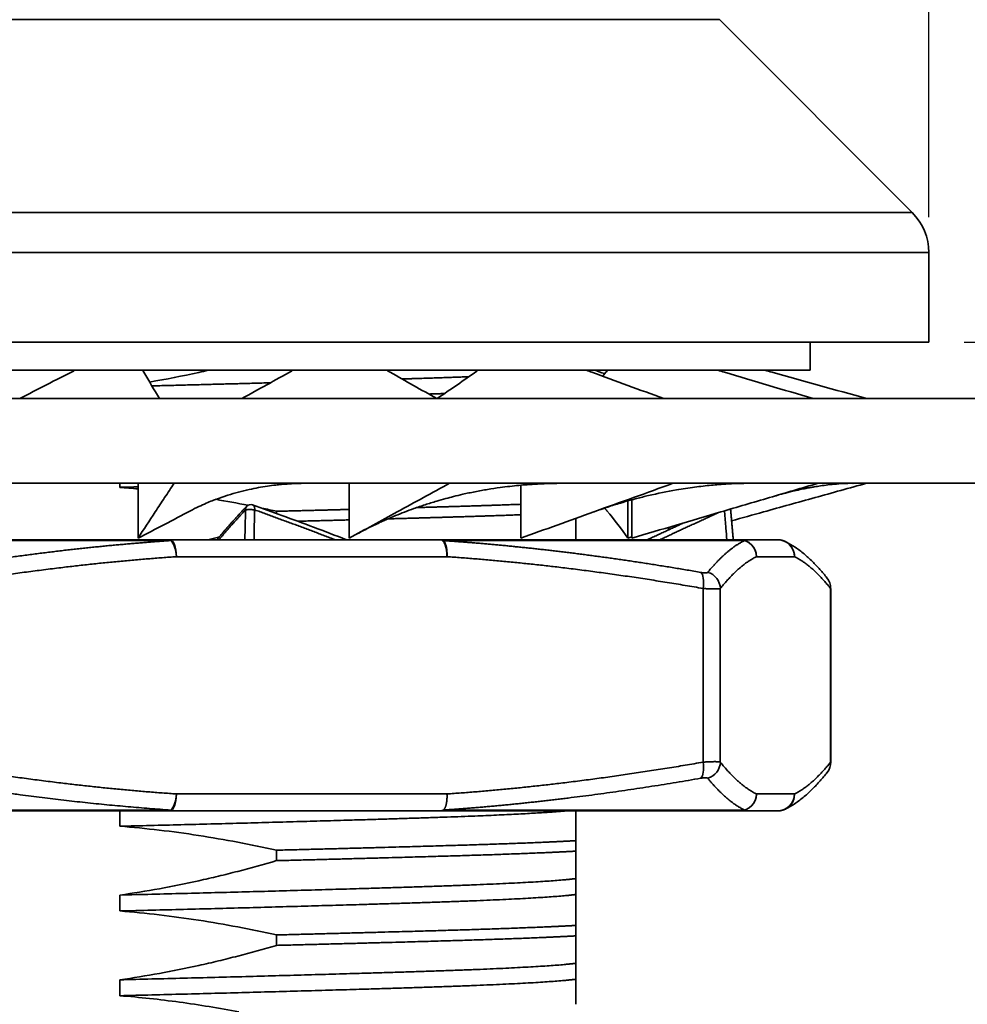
# Model space of a CAD drawing. Header units: millimetres. Extents: x 2770 to 3197, y 1404 to 1706.
# Tile 14 of 34: x 2877 to 2894, y 1592 to 1609. Entities that reach past the tile are written whole.
import ezdxf

# ---------------------------------------------------------------- set-up
doc = ezdxf.new("R2010")
doc.units = ezdxf.units.MM
doc.layers.add('粗实线层', color=7, linetype='Continuous', lineweight=35)
doc.styles.add('标准', font='txt', dxfattribs={"width": 0.667})
doc.dimstyles.new('对齐', dxfattribs={"dimtxt": 3, "dimasz": 2.5, "dimexe": 1.25, "dimexo": 0.625, "dimtad": 1, "dimdsep": 46, "dimtxsty": '标准', "dimcen": 2.5, "dimclrd": 3, "dimclre": 3, "dimclrt": 3, "dimadec": 0, "dimazin": 0, "dimtfac": 1, "dimtmove": 0, "dimatfit": 3, "dimfxl": 1, "dimarcsym": 0})

# ---------------------------------------------------------------- blocks, each defined once
blk = doc.blocks.new('*D20')
at = {"color": 3, "lineweight": -2, "transparency": 16777216}
for p, q in [((2860.84, 1605.54), (2860.84, 1640.145)), ((2893.04, 1605.54), (2893.04, 1640.145)), ((2864.84, 1638.895), (2889.04, 1638.895)), ((2893.04, 1638.895), (2912.628, 1638.895))]:
    blk.add_line(p, q, dxfattribs=at)
at = {"color": 3, "transparency": 16777216}
for points in [[(2864.84, 1639.562), (2864.84, 1638.229), (2860.84, 1638.895)], [(2889.04, 1639.562), (2889.04, 1638.229), (2893.04, 1638.895)]]:
    blk.add_solid(points, dxfattribs=at)
at = {"layer": 'Defpoints', "color": 0, "transparency": 16777216}
for p in [(2893.04, 1638.895), (2860.84, 1604.915), (2893.04, 1604.915)]:
    blk.add_point(p, dxfattribs=at)
at = {"color": 3, "lineweight": 18, "transparency": 16777216, "insert": (2907.97, 1641.77), "char_height": 4.5, "attachment_point": 5, "style": '标准'}
blk.add_mtext('32.2', dxfattribs=at)
blk = doc.blocks.new('*D22')
at = {"color": 3, "lineweight": -2, "transparency": 16777216}
for p, q in [((2913.195, 1613.329), (2913.195, 1617.329)), ((2889.251, 1609.329), (2914.445, 1609.329)), ((2913.195, 1603.329), (2913.195, 1609.329)), ((2893.665, 1603.329), (2914.445, 1603.329)), ((2913.195, 1599.329), (2913.195, 1595.329))]:
    blk.add_line(p, q, dxfattribs=at)
at = {"color": 3, "transparency": 16777216}
for points in [[(2912.529, 1613.329), (2913.862, 1613.329), (2913.195, 1609.329)], [(2912.529, 1599.329), (2913.862, 1599.329), (2913.195, 1603.329)]]:
    blk.add_solid(points, dxfattribs=at)
at = {"layer": 'Defpoints', "color": 0, "transparency": 16777216}
for p in [(2888.626, 1609.329), (2913.195, 1609.329), (2893.04, 1603.329)]:
    blk.add_point(p, dxfattribs=at)
at = {"color": 3, "lineweight": 18, "transparency": 16777216, "insert": (2910.32, 1606.329), "char_height": 4.5, "attachment_point": 5, "rotation": 90, "style": '标准'}
blk.add_mtext('6', dxfattribs=at)
blk = doc.blocks.new('*D23')
at = {"color": 3, "lineweight": -2, "transparency": 16777216}
for p, q in [((2908.21, 1603.329), (2926.486, 1603.329)), ((2925.236, 1599.329), (2925.236, 1589.329)), ((2886.815, 1585.329), (2926.486, 1585.329))]:
    blk.add_line(p, q, dxfattribs=at)
at = {"color": 3, "transparency": 16777216}
for points in [[(2924.569, 1599.329), (2925.902, 1599.329), (2925.236, 1603.329)], [(2924.569, 1589.329), (2925.902, 1589.329), (2925.236, 1585.329)]]:
    blk.add_solid(points, dxfattribs=at)
at = {"layer": 'Defpoints', "color": 0, "transparency": 16777216}
for p in [(2907.585, 1603.329), (2886.19, 1585.329), (2925.236, 1585.329)]:
    blk.add_point(p, dxfattribs=at)
at = {"color": 3, "lineweight": 18, "transparency": 16777216, "insert": (2922.361, 1594.329), "char_height": 4.5, "attachment_point": 5, "rotation": 90, "style": '标准'}
blk.add_mtext('18', dxfattribs=at)
blk = doc.blocks.new('*D26')
at = {"color": 3, "lineweight": -2, "transparency": 16777216}
for p, q in [((2913.195, 1589.029), (2913.195, 1593.029)), ((2886.065, 1585.029), (2914.445, 1585.029)), ((2913.195, 1585.029), (2913.195, 1582.029)), ((2886.065, 1582.029), (2914.445, 1582.029)), ((2913.195, 1578.029), (2913.195, 1574.029))]:
    blk.add_line(p, q, dxfattribs=at)
at = {"color": 3, "transparency": 16777216}
for points in [[(2912.529, 1589.029), (2913.862, 1589.029), (2913.195, 1585.029)], [(2912.529, 1578.029), (2913.862, 1578.029), (2913.195, 1582.029)]]:
    blk.add_solid(points, dxfattribs=at)
at = {"layer": 'Defpoints', "color": 0, "transparency": 16777216}
for p in [(2885.44, 1585.029), (2885.44, 1582.029), (2913.195, 1582.029)]:
    blk.add_point(p, dxfattribs=at)
at = {"color": 3, "lineweight": 18, "transparency": 16777216, "insert": (2910.32, 1583.529), "char_height": 4.5, "attachment_point": 5, "rotation": 90, "style": '标准'}
blk.add_mtext('3', dxfattribs=at)

msp = doc.modelspace()

# ---------------------------------------------------------------- linework, layer by layer
at = {"layer": '粗实线层', "color": 7}
for p, q in [((2864.547, 1609.037), (2876.94, 1609.037)), ((2876.94, 1609.037), (2889.333, 1609.037)), ((2892.747, 1605.622), (2889.333, 1609.037)), ((2876.94, 1605.622), (2861.133, 1605.622)), ((2892.747, 1605.622), (2876.94, 1605.622)), ((2860.84, 1604.915), (2876.94, 1604.915)), ((2876.94, 1604.915), (2893.04, 1604.915)), ((2893.04, 1603.329), (2893.04, 1604.915)), ((2893.04, 1603.329), (2860.84, 1603.329)), ((2890.94, 1602.829), (2890.94, 1603.329)), ((2876.94, 1602.829), (2862.94, 1602.829)), ((2890.94, 1602.829), (2876.94, 1602.829)), ((2859.04, 1602.329), (2876.94, 1602.329)), ((2876.94, 1602.329), (2894.84, 1602.329)), ((2876.94, 1600.829), (2859.04, 1600.829)), ((2894.84, 1600.829), (2876.94, 1600.829)), ((2879.036, 1600.829), (2879.036, 1599.857)), ((2882.777, 1600.829), (2882.777, 1599.857)), ((2885.814, 1600.795), (2885.814, 1599.857)), ((2891.855, 1600.806), (2891.859, 1600.807)), ((2887.712, 1600.517), (2887.712, 1599.857)), ((2887.78, 1600.536), (2887.78, 1599.857)), ((2881.49, 1600.293), (2881.49, 1600.333)), ((2888.439, 1600.052), (2888.439, 1600.007)), ((2879.618, 1599.815), (2870.926, 1599.815)), ((2884.392, 1599.829), (2879.6, 1599.829)), ((2889.778, 1599.815), (2884.444, 1599.815)), ((2890.365, 1599.829), (2889.69, 1599.829)), ((2884.507, 1599.529), (2879.715, 1599.529)), ((2890.663, 1599.529), (2889.988, 1599.529)), ((2889.044, 1595.892), (2889.044, 1598.967)), ((2889.348, 1598.967), (2889.348, 1595.892)), ((2891.302, 1595.892), (2891.302, 1598.967)), ((2891.306, 1595.89), (2891.306, 1598.969)), ((2891.237, 1595.703), (2891.242, 1595.709)), ((2884.507, 1595.329), (2879.715, 1595.329)), ((2890.663, 1595.329), (2889.988, 1595.329)), ((2879.618, 1595.044), (2870.926, 1595.044)), ((2879.6, 1595.029), (2884.392, 1595.029)), ((2889.778, 1595.044), (2884.444, 1595.044)), ((2889.69, 1595.029), (2890.365, 1595.029)), ((2886.79, 1594.316), (2886.79, 1594.501)), ((2881.49, 1594.148), (2881.49, 1594.333)), ((2886.79, 1592.816), (2886.79, 1593.001)), ((2881.49, 1592.648), (2881.49, 1592.833))]:
    msp.add_line(p, q, dxfattribs=at)
msp.add_arc((2892.04, 1604.915), 1, 0, 45, dxfattribs=at)
for centre, major_axis, ratio, start_param, end_param in [((2881.032, 1600.352), (0.0723, -0.0691), 0.820998, 3.119086, 3.928967), ((2881.032, 1600.352), (-0.0704, -0.071), 0.999917, 3.589722, 4.712389), ((2879.6, 1599.529), (0, 0.3), 0.383049, 4.712389, 6.283184), ((2879.6, 1599.529), (0, 0.3), 0.197734, 5.969032, 6.283185), ((2879.6, 1599.529), (0.02, -0.299), 0.382298, 1.544862, 2.807587), ((2884.392, 1599.529), (0, -0.3), 0.553986, 2.82744, 3.141594), ((2884.392, 1599.529), (0, -0.3), 0.383049, 1.570797, 3.141591), ((2889.69, 1599.529), (0, 0.3), 0.991496, 4.712389, 6.283184), ((2889.69, 1599.529), (0, 0.3), 0.947793, 5.969033, 6.283187), ((2889.69, 1599.529), (0.13, -0.27), 0.989555, 1.126099, 2.388829), ((2890.365, 1599.529), (0, 0.3), 0.997982, 5.969032, 6.283185), ((2890.365, 1599.529), (0, -0.3), 0.991496, 1.570796, 3.141592), ((2890.365, 1599.529), (0.13, 0.27), 0.989555, 6.208692, 6.419844), ((2890.365, 1599.529), (0.13, 0.27), 0.989555, 5.157113, 6.20869), ((2888.929, 1598.967), (-0.051, -0.296), 0.378202, 1.636458, 2.935285), ((2889.051, 1598.967), (-0.233, 0.189), 0.978952, 3.832999, 5.131827), ((2891.004, 1598.967), (-0.233, -0.189), 0.978952, 2.450186, 3.142603), ((2888.929, 1595.892), (0.051, -0.296), 0.378202, 0.206307, 1.505135), ((2889.051, 1595.892), (0.233, 0.189), 0.978952, 4.292951, 5.591779), ((2891.004, 1595.892), (0.233, -0.189), 0.978952, 0.025289, 0.691406), ((2879.6, 1595.329), (0, 0.3), 0.383049, 3.141594, 4.712389), ((2879.6, 1595.329), (-0.02, -0.299), 0.382299, 0.333998, 1.596728), ((2889.69, 1595.329), (0, 0.3), 0.991496, 3.141594, 4.712389), ((2890.365, 1595.329), (0, -0.3), 0.991496, 0.000001, 1.570796), ((2890.365, 1595.329), (-0.13, 0.27), 0.989554, 3.004843, 4.267568), ((2879.6, 1595.329), (0, -0.3), 0.197734, 6.283183, 6.597339), ((2884.392, 1595.329), (0, 0.3), 0.553986, 3.141593, 3.455745), ((2884.392, 1595.329), (0, -0.3), 0.383049, 0.000003, 0.308636), ((2889.69, 1595.329), (0, -0.3), 0.947793, 0, 0.314153)]:
    msp.add_ellipse(centre, major_axis=major_axis, ratio=ratio, start_param=start_param, end_param=end_param, dxfattribs=at)
for points, knots in [([(2877.917, 1602.829), (2877.908, 1602.825), (2877.584, 1602.659), (2877.258, 1602.492), (2876.94, 1602.329), (2876.94, 1602.329), (2876.94, 1602.329)], [0, 0, 0, 0, 0.025578, 1, 1, 1, 1, 1, 1]), ([(2879.118, 1602.829), (2879.125, 1602.818), (2879.132, 1602.806), (2879.231, 1602.639), (2879.323, 1602.484), (2879.416, 1602.329)], [0, 0, 0, 0, 0.070067, 0.070067, 1, 1, 1, 1]), ([(2880.275, 1602.829), (2880.221, 1602.817), (2880.166, 1602.805), (2879.823, 1602.728), (2879.532, 1602.671), (2879.241, 1602.621)], [0, 0, 0, 0, 0.158675, 0.158675, 1, 1, 1, 1]), ([(2881.777, 1602.829), (2881.769, 1602.825), (2881.762, 1602.821), (2881.61, 1602.736), (2881.465, 1602.655), (2881.171, 1602.492), (2881.023, 1602.411), (2880.874, 1602.33), (2880.873, 1602.33), (2880.873, 1602.329)], [0, 0, 0, 0, 0.024968, 0.024968, 0.512149, 0.512149, 0.99933, 0.99933, 1, 1, 1, 1]), ([(2883.44, 1602.829), (2883.461, 1602.818), (2883.481, 1602.806), (2883.777, 1602.639), (2884.051, 1602.484), (2884.326, 1602.329)], [0, 0, 0, 0, 0.070076, 0.070076, 1, 1, 1, 1]), ([(2885.053, 1602.83), (2885.048, 1602.825), (2885.042, 1602.821), (2884.923, 1602.736), (2884.808, 1602.655), (2884.574, 1602.492), (2884.454, 1602.411), (2884.332, 1602.33), (2884.332, 1602.33), (2884.332, 1602.329)], [0, 0, 0, 0, 0.025086, 0.025086, 0.512208, 0.512208, 0.99933, 0.99933, 1, 1, 1, 1]), ([(2886.977, 1602.829), (2887.009, 1602.818), (2887.041, 1602.806), (2887.497, 1602.639), (2887.922, 1602.484), (2888.346, 1602.329)], [0, 0, 0, 0, 0.070072, 0.070072, 1, 1, 1, 1]), ([(2887.352, 1602.83), (2887.348, 1602.825), (2887.345, 1602.821), (2887.316, 1602.787), (2887.291, 1602.757), (2887.265, 1602.727)], [0, 0, 0, 0, 0.121932, 0.121932, 1, 1, 1, 1]), ([(2889.304, 1602.829), (2889.343, 1602.818), (2889.383, 1602.806), (2889.945, 1602.639), (2890.467, 1602.484), (2890.99, 1602.329)], [0, 0, 0, 0, 0.070072, 0.070072, 1, 1, 1, 1]), ([(2890.139, 1602.829), (2890.181, 1602.818), (2890.223, 1602.806), (2890.823, 1602.639), (2891.381, 1602.484), (2891.939, 1602.329)], [0, 0, 0, 0, 0.07006, 0.07006, 1, 1, 1, 1]), ([(2879.674, 1600.829), (2879.618, 1600.745), (2879.563, 1600.66), (2879.452, 1600.491), (2879.396, 1600.407), (2879.239, 1600.167), (2879.137, 1600.012), (2879.036, 1599.857)], [0, 0, 0, 0, 0.260854, 0.260854, 0.521708, 0.521708, 1, 1, 1, 1]), ([(2879.965, 1600.342), (2880.014, 1600.368), (2880.106, 1600.414), (2880.235, 1600.473), (2880.341, 1600.517), (2880.425, 1600.549), (2880.494, 1600.574), (2880.56, 1600.597), (2880.726, 1600.651), (2880.927, 1600.705), (2881.165, 1600.752), (2881.323, 1600.778), (2881.46, 1600.796), (2881.587, 1600.809), (2881.722, 1600.819), (2881.886, 1600.827), (2882.007, 1600.829), (2882.071, 1600.829)], [0, 0, 0, 0, 0.079643, 0.150059, 0.205498, 0.246062, 0.279465, 0.312772, 0.345985, 0.527537, 0.604167, 0.678286, 0.7437, 0.788436, 0.847025, 0.919516, 1, 1, 1, 1]), ([(2884.553, 1600.829), (2884.399, 1600.745), (2884.244, 1600.66), (2883.935, 1600.491), (2883.781, 1600.407), (2883.343, 1600.167), (2883.06, 1600.012), (2882.777, 1599.857)], [0, 0, 0, 0, 0.260838, 0.260838, 0.521675, 0.521675, 1, 1, 1, 1]), ([(2882.881, 1599.914), (2882.931, 1599.941), (2883.03, 1599.994), (2883.166, 1600.062), (2883.278, 1600.116), (2883.366, 1600.156), (2883.468, 1600.202), (2883.599, 1600.258), (2883.757, 1600.321), (2883.93, 1600.385), (2884.12, 1600.45), (2884.309, 1600.509), (2884.478, 1600.557), (2884.636, 1600.598), (2884.793, 1600.636), (2885.005, 1600.681), (2885.228, 1600.721), (2885.433, 1600.752), (2885.616, 1600.775), (2885.773, 1600.792), (2885.898, 1600.803), (2885.992, 1600.809), (2886.066, 1600.814), (2886.154, 1600.819), (2886.271, 1600.824), (2886.418, 1600.828), (2886.526, 1600.829), (2886.583, 1600.829)], [0, 0, 0, 0, 0.046064, 0.091352, 0.123591, 0.148403, 0.171802, 0.214454, 0.260244, 0.307289, 0.362501, 0.419434, 0.463451, 0.50002, 0.546903, 0.602805, 0.659163, 0.715872, 0.75975, 0.800718, 0.835964, 0.85349, 0.871449, 0.89126, 0.919879, 0.958311, 1, 1, 1, 1]), ([(2888.514, 1600.829), (2888.28, 1600.745), (2888.045, 1600.66), (2887.575, 1600.491), (2887.34, 1600.407), (2886.675, 1600.167), (2886.244, 1600.012), (2885.814, 1599.857)], [0, 0, 0, 0, 0.260838, 0.260838, 0.521675, 0.521675, 1, 1, 1, 1]), ([(2887.114, 1600.325), (2887.194, 1600.354), (2887.349, 1600.408), (2887.562, 1600.474), (2887.733, 1600.524), (2887.864, 1600.559), (2887.972, 1600.586), (2888.207, 1600.643), (2888.515, 1600.706), (2888.887, 1600.762), (2889.135, 1600.79), (2889.334, 1600.807), (2889.507, 1600.819), (2889.712, 1600.828), (2889.858, 1600.829), (2889.933, 1600.829)], [0, 0, 0, 0, 0.084871, 0.163129, 0.222355, 0.263223, 0.2989, 0.334914, 0.507779, 0.62065, 0.72632, 0.772703, 0.835801, 0.915851, 1, 1, 1, 1]), ([(2891.08, 1600.829), (2890.793, 1600.745), (2890.506, 1600.66), (2889.932, 1600.491), (2889.645, 1600.407), (2888.832, 1600.167), (2888.306, 1600.012), (2887.78, 1599.857)], [0, 0, 0, 0, 0.260854, 0.260854, 0.521708, 0.521708, 1, 1, 1, 1]), ([(2891.939, 1600.829), (2891.635, 1600.745), (2891.331, 1600.66), (2890.722, 1600.491), (2890.418, 1600.407), (2889.925, 1600.27), (2889.736, 1600.217), (2889.548, 1600.165)], [0, 0, 0, 0, 0.381692, 0.381692, 0.763383, 0.763383, 1, 1, 1, 1]), ([(2890.291, 1600.597), (2890.349, 1600.614), (2890.462, 1600.646), (2890.618, 1600.685), (2890.751, 1600.716), (2890.855, 1600.737), (2890.94, 1600.753), (2891.026, 1600.768), (2891.132, 1600.785), (2891.264, 1600.803), (2891.417, 1600.818), (2891.565, 1600.828), (2891.658, 1600.829), (2891.697, 1600.828)], [0, 0, 0, 0, 0.095407, 0.18822, 0.266089, 0.328982, 0.376969, 0.427338, 0.50801, 0.610989, 0.736555, 0.885059, 1, 1, 1, 1]), ([(2882.729, 1599.83), (2882.536, 1599.904), (2882.157, 1600.048), (2881.601, 1600.254), (2881.238, 1600.384), (2881.064, 1600.446)], [0, 0, 0, 0, 0.354363, 0.691218, 1, 1, 1, 1]), ([(2879.036, 1599.857), (2879.349, 1600.018), (2879.659, 1600.18), (2879.965, 1600.342), (2879.965, 1600.342), (2879.966, 1600.342)], [0, 0, 0, 0, 0.999126, 0.999126, 1, 1, 1, 1]), ([(2880.94, 1600.358), (2880.93, 1600.347), (2880.908, 1600.324), (2880.875, 1600.289), (2880.843, 1600.254), (2880.811, 1600.219), (2880.779, 1600.184), (2880.747, 1600.149), (2880.715, 1600.114), (2880.684, 1600.079), (2880.653, 1600.044), (2880.622, 1600.008), (2880.591, 1599.973), (2880.56, 1599.937), (2880.529, 1599.901), (2880.499, 1599.865), (2880.479, 1599.841), (2880.469, 1599.829)], [0, 0, 0, 0, 0.065724, 0.13158, 0.197569, 0.263691, 0.329947, 0.396337, 0.462862, 0.529523, 0.59632, 0.663255, 0.730326, 0.797536, 0.864885, 0.932372, 1, 1, 1, 1]), ([(2880.94, 1600.358), (2880.939, 1600.32), (2880.936, 1600.185), (2880.932, 1600.008), (2880.929, 1599.871), (2880.928, 1599.829)], [0, 0, 0, 0, 0.219648, 0.7649, 1, 1, 1, 1]), ([(2882.524, 1599.829), (2882.493, 1599.841), (2882.431, 1599.865), (2882.337, 1599.901), (2882.243, 1599.937), (2882.148, 1599.973), (2882.054, 1600.008), (2881.959, 1600.044), (2881.865, 1600.079), (2881.77, 1600.114), (2881.675, 1600.149), (2881.579, 1600.184), (2881.484, 1600.219), (2881.388, 1600.254), (2881.293, 1600.289), (2881.197, 1600.324), (2881.133, 1600.347), (2881.1, 1600.358)], [0, 0, 0, 0, 0.066743, 0.133474, 0.200193, 0.266901, 0.333598, 0.400284, 0.466959, 0.533623, 0.600278, 0.666922, 0.733556, 0.800181, 0.866796, 0.933402, 1, 1, 1, 1]), ([(2887.712, 1599.857), (2887.6, 1600.018), (2887.477, 1600.18), (2887.328, 1600.357), (2887.315, 1600.373), (2887.302, 1600.388)], [0, 0, 0, 0, 0.913138, 0.913138, 1, 1, 1, 1]), ([(2889.314, 1600.309), (2889.299, 1600.303), (2889.259, 1600.284), (2889.194, 1600.254), (2889.118, 1600.219), (2889.042, 1600.184), (2888.966, 1600.149), (2888.89, 1600.114), (2888.814, 1600.079), (2888.737, 1600.044), (2888.661, 1600.008), (2888.584, 1599.973), (2888.508, 1599.937), (2888.431, 1599.901), (2888.354, 1599.865), (2888.303, 1599.841), (2888.277, 1599.829)], [0, 0, 0, 0, 0.042674, 0.115399, 0.188273, 0.261298, 0.334475, 0.407804, 0.481285, 0.554921, 0.628711, 0.702656, 0.776757, 0.851014, 0.925428, 1, 1, 1, 1]), ([(2889.422, 1600.341), (2889.422, 1600.334), (2889.431, 1600.232), (2889.445, 1600.061), (2889.459, 1599.897), (2889.465, 1599.829)], [0, 0, 0, 0, 0.038228, 0.601349, 1, 1, 1, 1]), ([(2889.528, 1600.358), (2889.529, 1600.359), (2889.53, 1600.36), (2889.53, 1600.361), (2889.53, 1600.361), (2889.526, 1600.362), (2889.523, 1600.363), (2889.516, 1600.363), (2889.511, 1600.363), (2889.503, 1600.363), (2889.5, 1600.363), (2889.497, 1600.363)], [0, 0, 0, 0, 0.225888, 0.225888, 0.451776, 0.451776, 0.677663, 0.677663, 0.903551, 0.903551, 1, 1, 1, 1]), ([(2886.79, 1599.831), (2886.79, 1599.853), (2886.79, 1599.879), (2886.79, 1599.942), (2886.79, 1599.978), (2886.79, 1600.06), (2886.79, 1600.106), (2886.79, 1600.172), (2886.79, 1600.188), (2886.79, 1600.206)], [0, 0, 0, 0, 0.3003, 0.3003, 0.600601, 0.600601, 0.900901, 0.900901, 1, 1, 1, 1]), ([(2879.618, 1599.815), (2879.589, 1599.813), (2879.529, 1599.809), (2879.439, 1599.802), (2879.348, 1599.796), (2879.255, 1599.789), (2879.161, 1599.781), (2879.065, 1599.773), (2878.969, 1599.765), (2878.871, 1599.757), (2878.771, 1599.748), (2878.671, 1599.739), (2878.569, 1599.73), (2878.466, 1599.72), (2878.361, 1599.709), (2878.255, 1599.699), (2878.148, 1599.688), (2878.04, 1599.676), (2877.93, 1599.664), (2877.819, 1599.652), (2877.707, 1599.639), (2877.593, 1599.625), (2877.478, 1599.611), (2877.362, 1599.597), (2877.244, 1599.582), (2877.126, 1599.567), (2877.006, 1599.551), (2876.884, 1599.535), (2876.762, 1599.518), (2876.638, 1599.501), (2876.512, 1599.483), (2876.386, 1599.465), (2876.258, 1599.446), (2876.129, 1599.427), (2875.999, 1599.407), (2875.867, 1599.387), (2875.734, 1599.366), (2875.6, 1599.344), (2875.465, 1599.322), (2875.328, 1599.299), (2875.19, 1599.276), (2875.098, 1599.26), (2875.052, 1599.252)], [0, 0, 0, 0, 0.019351, 0.038992, 0.058922, 0.079144, 0.099655, 0.120456, 0.141547, 0.162928, 0.184599, 0.20656, 0.228811, 0.251351, 0.274182, 0.297302, 0.320711, 0.344411, 0.3684, 0.392679, 0.417247, 0.442105, 0.467252, 0.492689, 0.518415, 0.544431, 0.570736, 0.59733, 0.624213, 0.651386, 0.678847, 0.706598, 0.734638, 0.762967, 0.791585, 0.820492, 0.849688, 0.879173, 0.908946, 0.939009, 0.96936, 1, 1, 1, 1]), ([(2880.475, 1599.876), (2880.469, 1599.875), (2880.464, 1599.874), (2880.397, 1599.858), (2880.335, 1599.843), (2880.273, 1599.829)], [0, 0, 0, 0, 0.081109, 0.081109, 1, 1, 1, 1]), ([(2889.002, 1599.252), (2888.962, 1599.259), (2888.882, 1599.273), (2888.762, 1599.293), (2888.642, 1599.313), (2888.524, 1599.333), (2888.407, 1599.352), (2888.291, 1599.37), (2888.175, 1599.389), (2888.061, 1599.406), (2887.948, 1599.424), (2887.835, 1599.441), (2887.724, 1599.457), (2887.614, 1599.474), (2887.504, 1599.489), (2887.396, 1599.505), (2887.288, 1599.52), (2887.181, 1599.534), (2887.076, 1599.548), (2886.971, 1599.562), (2886.868, 1599.576), (2886.765, 1599.589), (2886.663, 1599.601), (2886.563, 1599.614), (2886.463, 1599.626), (2886.364, 1599.637), (2886.267, 1599.649), (2886.17, 1599.659), (2886.074, 1599.67), (2885.979, 1599.68), (2885.886, 1599.69), (2885.793, 1599.7), (2885.701, 1599.709), (2885.61, 1599.718), (2885.52, 1599.727), (2885.432, 1599.735), (2885.344, 1599.743), (2885.257, 1599.751), (2885.171, 1599.759), (2885.086, 1599.766), (2885.003, 1599.773), (2884.92, 1599.78), (2884.838, 1599.786), (2884.757, 1599.792), (2884.677, 1599.798), (2884.599, 1599.804), (2884.521, 1599.81), (2884.469, 1599.813), (2884.444, 1599.815)], [0, 0, 0, 0, 0.026714, 0.053207, 0.079479, 0.105531, 0.131362, 0.156971, 0.182361, 0.207529, 0.232476, 0.257202, 0.281708, 0.305992, 0.330056, 0.353898, 0.37752, 0.40092, 0.424099, 0.447058, 0.469795, 0.49231, 0.514605, 0.536678, 0.55853, 0.580161, 0.601571, 0.622759, 0.643726, 0.664471, 0.684995, 0.705297, 0.725378, 0.745238, 0.764876, 0.784292, 0.803487, 0.82246, 0.841212, 0.859742, 0.87805, 0.896137, 0.914002, 0.931645, 0.949066, 0.966266, 0.983244, 1, 1, 1, 1]), ([(2889.778, 1599.815), (2889.773, 1599.812), (2889.763, 1599.808), (2889.749, 1599.8), (2889.734, 1599.793), (2889.719, 1599.784), (2889.703, 1599.776), (2889.688, 1599.767), (2889.672, 1599.757), (2889.656, 1599.747), (2889.639, 1599.737), (2889.622, 1599.726), (2889.606, 1599.714), (2889.588, 1599.702), (2889.571, 1599.689), (2889.553, 1599.676), (2889.535, 1599.662), (2889.517, 1599.648), (2889.499, 1599.633), (2889.48, 1599.618), (2889.461, 1599.602), (2889.442, 1599.585), (2889.423, 1599.568), (2889.403, 1599.55), (2889.383, 1599.531), (2889.363, 1599.511), (2889.342, 1599.491), (2889.322, 1599.471), (2889.301, 1599.449), (2889.28, 1599.427), (2889.258, 1599.404), (2889.237, 1599.381), (2889.215, 1599.357), (2889.193, 1599.332), (2889.17, 1599.306), (2889.148, 1599.279), (2889.133, 1599.261), (2889.125, 1599.252)], [0, 0, 0, 0, 0.022073, 0.044528, 0.067367, 0.090588, 0.114192, 0.138178, 0.162548, 0.187299, 0.212434, 0.23795, 0.26385, 0.290131, 0.316795, 0.343841, 0.371269, 0.39908, 0.427272, 0.455847, 0.484803, 0.514141, 0.543861, 0.573963, 0.604447, 0.635312, 0.666559, 0.698187, 0.730196, 0.762588, 0.79536, 0.828514, 0.862049, 0.895965, 0.930263, 0.964941, 1, 1, 1, 1]), ([(2891.237, 1599.156), (2891.196, 1599.206), (2891.111, 1599.307), (2890.976, 1599.45), (2890.83, 1599.583), (2890.674, 1599.702), (2890.566, 1599.764), (2890.51, 1599.792)], [0, 0, 0, 0, 0.176947, 0.365999, 0.567181, 0.780517, 1, 1, 1, 1]), ([(2889.125, 1599.252), (2889.123, 1599.25), (2889.117, 1599.246), (2889.099, 1599.243), (2889.076, 1599.243), (2889.043, 1599.246), (2889.017, 1599.249), (2889.002, 1599.252)], [0, 0, 0, 0, 0.204357, 0.387549, 0.571202, 0.773402, 1, 1, 1, 1]), ([(2889.348, 1598.967), (2889.348, 1598.966), (2889.347, 1598.966), (2889.345, 1598.965), (2889.343, 1598.965), (2889.34, 1598.964), (2889.338, 1598.963), (2889.335, 1598.963), (2889.332, 1598.962), (2889.328, 1598.962), (2889.325, 1598.961), (2889.321, 1598.961), (2889.317, 1598.961), (2889.313, 1598.96), (2889.308, 1598.96), (2889.303, 1598.96), (2889.298, 1598.959), (2889.293, 1598.959), (2889.287, 1598.959), (2889.282, 1598.959), (2889.276, 1598.959), (2889.269, 1598.958), (2889.263, 1598.958), (2889.256, 1598.958), (2889.25, 1598.958), (2889.243, 1598.958), (2889.235, 1598.958), (2889.228, 1598.958), (2889.22, 1598.959), (2889.212, 1598.959), (2889.204, 1598.959), (2889.196, 1598.959), (2889.188, 1598.959), (2889.179, 1598.96), (2889.171, 1598.96), (2889.162, 1598.96), (2889.153, 1598.961), (2889.144, 1598.961), (2889.134, 1598.961), (2889.125, 1598.962), (2889.115, 1598.962), (2889.105, 1598.963), (2889.095, 1598.963), (2889.085, 1598.964), (2889.075, 1598.965), (2889.065, 1598.965), (2889.055, 1598.966), (2889.048, 1598.966), (2889.044, 1598.967)], [0, 0, 0, 0, 0.02175, 0.043496, 0.06524, 0.086982, 0.108721, 0.130458, 0.152192, 0.173925, 0.195656, 0.217386, 0.239114, 0.260841, 0.282566, 0.304291, 0.326015, 0.347739, 0.369462, 0.391185, 0.412907, 0.43463, 0.456353, 0.478077, 0.499801, 0.521526, 0.543252, 0.564979, 0.586707, 0.608436, 0.630167, 0.6519, 0.673635, 0.695372, 0.717111, 0.738853, 0.760597, 0.782344, 0.804093, 0.825846, 0.847602, 0.869362, 0.891125, 0.912892, 0.934663, 0.956437, 0.978217, 1, 1, 1, 1]), ([(2889.044, 1595.892), (2889.048, 1595.892), (2889.055, 1595.893), (2889.065, 1595.894), (2889.075, 1595.894), (2889.085, 1595.895), (2889.096, 1595.895), (2889.105, 1595.896), (2889.115, 1595.897), (2889.125, 1595.897), (2889.134, 1595.897), (2889.144, 1595.898), (2889.153, 1595.898), (2889.162, 1595.899), (2889.171, 1595.899), (2889.179, 1595.899), (2889.188, 1595.9), (2889.196, 1595.9), (2889.205, 1595.9), (2889.213, 1595.9), (2889.22, 1595.9), (2889.228, 1595.9), (2889.235, 1595.901), (2889.243, 1595.901), (2889.25, 1595.901), (2889.256, 1595.901), (2889.263, 1595.901), (2889.269, 1595.9), (2889.276, 1595.9), (2889.282, 1595.9), (2889.287, 1595.9), (2889.293, 1595.9), (2889.298, 1595.9), (2889.303, 1595.899), (2889.308, 1595.899), (2889.313, 1595.899), (2889.317, 1595.898), (2889.321, 1595.898), (2889.325, 1595.897), (2889.329, 1595.897), (2889.332, 1595.897), (2889.335, 1595.896), (2889.338, 1595.895), (2889.34, 1595.895), (2889.343, 1595.894), (2889.345, 1595.894), (2889.347, 1595.893), (2889.348, 1595.892), (2889.348, 1595.892)], [0, 0, 0, 0, 0.021812, 0.043618, 0.065419, 0.087214, 0.109005, 0.13079, 0.15257, 0.174346, 0.196117, 0.217884, 0.239647, 0.261406, 0.283161, 0.304912, 0.32666, 0.348404, 0.370145, 0.391883, 0.413619, 0.435351, 0.457081, 0.478809, 0.500535, 0.522258, 0.54398, 0.5657, 0.587418, 0.609136, 0.630852, 0.652566, 0.67428, 0.695994, 0.717707, 0.739419, 0.761131, 0.782843, 0.804556, 0.826268, 0.847981, 0.869695, 0.89141, 0.913125, 0.934842, 0.95656, 0.978279, 1, 1, 1, 1]), ([(2879.618, 1595.044), (2879.555, 1595.048), (2879.429, 1595.057), (2879.24, 1595.071), (2879.05, 1595.086), (2878.861, 1595.103), (2878.672, 1595.12), (2878.482, 1595.137), (2878.292, 1595.156), (2878.101, 1595.176), (2877.911, 1595.197), (2877.719, 1595.219), (2877.527, 1595.241), (2877.335, 1595.265), (2877.142, 1595.289), (2876.974, 1595.312), (2876.831, 1595.331), (2876.714, 1595.347), (2876.597, 1595.363), (2876.48, 1595.38), (2876.362, 1595.397), (2876.244, 1595.415), (2876.126, 1595.432), (2876.008, 1595.45), (2875.889, 1595.469), (2875.77, 1595.488), (2875.651, 1595.507), (2875.532, 1595.526), (2875.412, 1595.546), (2875.292, 1595.566), (2875.172, 1595.586), (2875.092, 1595.6), (2875.052, 1595.607)], [0, 0, 0, 0, 0.041261, 0.082523, 0.123802, 0.165114, 0.206474, 0.247898, 0.289402, 0.331, 0.372707, 0.414538, 0.456505, 0.498624, 0.540907, 0.583367, 0.608985, 0.634648, 0.660359, 0.68612, 0.711934, 0.737803, 0.763728, 0.789714, 0.815761, 0.841872, 0.86805, 0.894295, 0.920611, 0.946999, 0.973461, 1, 1, 1, 1]), ([(2889.002, 1595.607), (2888.93, 1595.594), (2888.785, 1595.57), (2888.568, 1595.533), (2888.352, 1595.498), (2888.138, 1595.464), (2887.923, 1595.431), (2887.71, 1595.399), (2887.498, 1595.369), (2887.286, 1595.339), (2887.074, 1595.31), (2886.863, 1595.283), (2886.689, 1595.261), (2886.551, 1595.244), (2886.45, 1595.232), (2886.349, 1595.22), (2886.247, 1595.208), (2886.146, 1595.197), (2886.046, 1595.186), (2885.945, 1595.175), (2885.844, 1595.164), (2885.744, 1595.154), (2885.643, 1595.144), (2885.543, 1595.134), (2885.443, 1595.125), (2885.343, 1595.115), (2885.243, 1595.106), (2885.143, 1595.098), (2885.043, 1595.089), (2884.943, 1595.081), (2884.843, 1595.073), (2884.743, 1595.065), (2884.643, 1595.058), (2884.544, 1595.051), (2884.477, 1595.046), (2884.444, 1595.044)], [0, 0, 0, 0, 0.048043, 0.095835, 0.14339, 0.190718, 0.237833, 0.284748, 0.331477, 0.378033, 0.424433, 0.47069, 0.51682, 0.539112, 0.561359, 0.583562, 0.605723, 0.627845, 0.64993, 0.671979, 0.693995, 0.71598, 0.737937, 0.759866, 0.781772, 0.803656, 0.825519, 0.847366, 0.869197, 0.891015, 0.912823, 0.934624, 0.956418, 0.978209, 1, 1, 1, 1]), ([(2889.125, 1595.607), (2889.124, 1595.608), (2889.123, 1595.609), (2889.119, 1595.611), (2889.115, 1595.613), (2889.11, 1595.614), (2889.104, 1595.615), (2889.097, 1595.615), (2889.09, 1595.616), (2889.084, 1595.616), (2889.079, 1595.615), (2889.074, 1595.615), (2889.069, 1595.615), (2889.064, 1595.615), (2889.058, 1595.614), (2889.053, 1595.614), (2889.047, 1595.613), (2889.041, 1595.613), (2889.035, 1595.612), (2889.029, 1595.611), (2889.023, 1595.61), (2889.016, 1595.609), (2889.009, 1595.608), (2889.005, 1595.607), (2889.002, 1595.607)], [0, 0, 0, 0, 0.069148, 0.137173, 0.204424, 0.27126, 0.338048, 0.405154, 0.472939, 0.508808, 0.54436, 0.579641, 0.614701, 0.649587, 0.68435, 0.71904, 0.753708, 0.788405, 0.823181, 0.858087, 0.893174, 0.928489, 0.964082, 1, 1, 1, 1]), ([(2889.778, 1595.044), (2889.769, 1595.048), (2889.751, 1595.057), (2889.724, 1595.071), (2889.697, 1595.086), (2889.67, 1595.102), (2889.643, 1595.119), (2889.616, 1595.137), (2889.589, 1595.156), (2889.562, 1595.176), (2889.535, 1595.197), (2889.507, 1595.218), (2889.48, 1595.241), (2889.453, 1595.265), (2889.425, 1595.289), (2889.401, 1595.311), (2889.381, 1595.33), (2889.364, 1595.347), (2889.347, 1595.363), (2889.33, 1595.38), (2889.313, 1595.397), (2889.296, 1595.414), (2889.279, 1595.432), (2889.262, 1595.45), (2889.245, 1595.469), (2889.228, 1595.487), (2889.211, 1595.506), (2889.194, 1595.526), (2889.177, 1595.546), (2889.159, 1595.566), (2889.142, 1595.586), (2889.131, 1595.6), (2889.125, 1595.607)], [0, 0, 0, 0, 0.041208, 0.082417, 0.123642, 0.1649, 0.206207, 0.247577, 0.289027, 0.330571, 0.372223, 0.413998, 0.455911, 0.497973, 0.5402, 0.582603, 0.608267, 0.633977, 0.659735, 0.685543, 0.711403, 0.737319, 0.763292, 0.789325, 0.81542, 0.841579, 0.867805, 0.894099, 0.920463, 0.9469, 0.973412, 1, 1, 1, 1]), ([(2890.511, 1595.067), (2890.567, 1595.095), (2890.676, 1595.158), (2890.833, 1595.278), (2890.979, 1595.412), (2891.112, 1595.554), (2891.197, 1595.653), (2891.237, 1595.703)], [0, 0, 0, 0, 0.222103, 0.436745, 0.637925, 0.825668, 1, 1, 1, 1]), ([(2886.79, 1594.501), (2886.79, 1594.561), (2886.79, 1594.618), (2886.79, 1594.725), (2886.79, 1594.775), (2886.79, 1594.904), (2886.79, 1594.974), (2886.79, 1595.03)], [0, 0, 0, 0, 0.263474, 0.263474, 0.526949, 0.526949, 1, 1, 1, 1]), ([(2890.527, 1595.081), (2890.526, 1595.08), (2890.52, 1595.077), (2890.51, 1595.071), (2890.501, 1595.066), (2890.496, 1595.063), (2890.495, 1595.063)], [0, 0, 0, 0, 0.09263, 0.509245, 0.925755, 1, 1, 1, 1]), ([(2878.712, 1594.757), (2878.945, 1594.739), (2879.179, 1594.716), (2879.644, 1594.661), (2879.876, 1594.63), (2880.571, 1594.522), (2881.032, 1594.435), (2881.49, 1594.333)], [0, 0, 0, 0, 0.25, 0.25, 0.5, 0.5, 1, 1, 1, 1]), ([(2881.49, 1594.148), (2881.262, 1594.081), (2881.033, 1594.018), (2880.689, 1593.929), (2880.574, 1593.9), (2880.343, 1593.845), (2880.227, 1593.818), (2879.648, 1593.69), (2879.182, 1593.604), (2878.712, 1593.539)], [0, 0, 0, 0, 0.25, 0.25, 0.375, 0.375, 0.5, 0.5, 1, 1, 1, 1]), ([(2886.79, 1593.831), (2886.79, 1593.853), (2886.79, 1593.879), (2886.79, 1593.942), (2886.79, 1593.978), (2886.79, 1594.06), (2886.79, 1594.106), (2886.79, 1594.205), (2886.79, 1594.259), (2886.79, 1594.316)], [0, 0, 0, 0, 0.25, 0.25, 0.5, 0.5, 0.75, 0.75, 1, 1, 1, 1]), ([(2886.79, 1593.001), (2886.79, 1593.061), (2886.79, 1593.118), (2886.79, 1593.225), (2886.79, 1593.275), (2886.79, 1593.413), (2886.79, 1593.49), (2886.79, 1593.549)], [0, 0, 0, 0, 0.25, 0.25, 0.5, 0.5, 1, 1, 1, 1]), ([(2878.712, 1593.257), (2878.945, 1593.239), (2879.179, 1593.216), (2879.644, 1593.161), (2879.876, 1593.13), (2880.571, 1593.022), (2881.032, 1592.935), (2881.49, 1592.833)], [0, 0, 0, 0, 0.25, 0.25, 0.5, 0.5, 1, 1, 1, 1]), ([(2886.79, 1592.331), (2886.79, 1592.353), (2886.79, 1592.379), (2886.79, 1592.442), (2886.79, 1592.478), (2886.79, 1592.56), (2886.79, 1592.606), (2886.79, 1592.705), (2886.79, 1592.759), (2886.79, 1592.816)], [0, 0, 0, 0, 0.25, 0.25, 0.5, 0.5, 0.75, 0.75, 1, 1, 1, 1]), ([(2881.49, 1592.648), (2881.262, 1592.581), (2881.033, 1592.518), (2880.689, 1592.429), (2880.574, 1592.4), (2880.343, 1592.345), (2880.227, 1592.318), (2879.648, 1592.19), (2879.182, 1592.104), (2878.712, 1592.039)], [0, 0, 0, 0, 0.25, 0.25, 0.375, 0.375, 0.5, 0.5, 1, 1, 1, 1]), ([(2886.79, 1591.605), (2886.79, 1591.652), (2886.79, 1591.698), (2886.79, 1591.784), (2886.79, 1591.824), (2886.79, 1591.936), (2886.79, 1591.999), (2886.79, 1592.049)], [0, 0, 0, 0, 0.25, 0.25, 0.5, 0.5, 1, 1, 1, 1]), ([(2878.712, 1591.757), (2879.066, 1591.729), (2879.418, 1591.691), (2879.946, 1591.619), (2880.122, 1591.592), (2880.472, 1591.535), (2880.647, 1591.504), (2880.821, 1591.471)], [0, 0, 0, 0, 0.5, 0.5, 0.75, 0.75, 1, 1, 1, 1])]:
    msp.add_open_spline(points, degree=3, knots=knots, dxfattribs=at)
for points, weights, knots in [([(2884.894, 1602.716), (2884.489, 1602.7), (2884.017, 1602.685), (2883.87, 1602.681), (2883.717, 1602.676)], [0.978319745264, 0.986908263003, 1, 0.995886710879, 0.992217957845], [0, 0, 0, 0.760925, 0.760925, 1, 1, 1]), ([(2883.974, 1600.399), (2884.305, 1600.408), (2884.612, 1600.417), (2885.278, 1600.437), (2885.819, 1600.457)], [0.985842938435, 0.992101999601, 1, 0.983029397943, 0.973625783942], [0, 0, 0, 0.317589, 0.317589, 1, 1, 1]), ([(2885.819, 1600.272), (2885.278, 1600.252), (2884.612, 1600.232), (2884.073, 1600.216), (2883.464, 1600.199)], [0.97362578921, 0.983029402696, 1, 0.986218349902, 0.977427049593], [0, 0, 0, 0.551849, 0.551849, 1, 1, 1]), ([(2886.613, 1595.029), (2885.922, 1594.964), (2884.017, 1594.903), (2881.799, 1594.832), (2878.712, 1594.757)], [0.966228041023, 0.949164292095, 1, 0.941317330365, 0.973113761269], [0, 0, 0, 0.464175, 0.464175, 1, 1, 1]), ([(2881.49, 1594.333), (2883.245, 1594.377), (2884.612, 1594.417), (2885.979, 1594.457), (2886.79, 1594.501)], [0.962324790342, 0.965767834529, 1, 0.965767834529, 0.962324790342], [0, 0, 0, 0.5, 0.5, 1, 1, 1]), ([(2886.79, 1594.316), (2885.979, 1594.272), (2884.612, 1594.232), (2883.245, 1594.192), (2881.49, 1594.148)], [0.962324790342, 0.965767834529, 1, 0.965767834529, 0.962324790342], [0, 0, 0, 0.5, 0.5, 1, 1, 1]), ([(2886.79, 1593.831), (2886.235, 1593.756), (2884.017, 1593.685), (2881.799, 1593.614), (2878.712, 1593.539)], [0.973113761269, 0.941317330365, 1, 0.941317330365, 0.973113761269], [0, 0, 0, 0.5, 0.5, 1, 1, 1]), ([(2886.79, 1593.549), (2886.235, 1593.474), (2884.017, 1593.403), (2881.799, 1593.332), (2878.712, 1593.257)], [0.973113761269, 0.941317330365, 1, 0.941317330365, 0.973113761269], [0, 0, 0, 0.5, 0.5, 1, 1, 1]), ([(2881.49, 1592.833), (2883.245, 1592.877), (2884.612, 1592.917), (2885.979, 1592.957), (2886.79, 1593.001)], [0.962324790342, 0.965767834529, 1, 0.965767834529, 0.962324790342], [0, 0, 0, 0.5, 0.5, 1, 1, 1]), ([(2886.79, 1592.816), (2885.979, 1592.772), (2884.612, 1592.732), (2883.245, 1592.692), (2881.49, 1592.648)], [0.962324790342, 0.965767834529, 1, 0.965767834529, 0.962324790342], [0, 0, 0, 0.5, 0.5, 1, 1, 1]), ([(2886.79, 1592.331), (2886.235, 1592.256), (2884.017, 1592.185), (2881.799, 1592.114), (2878.712, 1592.039)], [0.973113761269, 0.941317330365, 1, 0.941317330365, 0.973113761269], [0, 0, 0, 0.5, 0.5, 1, 1, 1]), ([(2886.79, 1592.049), (2886.235, 1591.974), (2884.017, 1591.903), (2881.799, 1591.832), (2878.712, 1591.757)], [0.973113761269, 0.941317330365, 1, 0.941317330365, 0.973113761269], [0, 0, 0, 0.5, 0.5, 1, 1, 1])]:
    msp.add_rational_spline(points, weights, degree=2, knots=knots, dxfattribs=at)
for points, degree in [([(2887.297, 1602.77), (2887.236, 1602.791), (2887.175, 1602.812), (2887.114, 1602.834)], 3), ([(2891.923, 1602.331), (2891.855, 1602.353)], 1), ([(2878.712, 1600.829), (2878.712, 1600.757)], 1), ([(2891.697, 1600.828), (2891.721, 1600.829)], 1), ([(2878.712, 1600.757), (2878.82, 1600.749), (2878.928, 1600.739), (2879.036, 1600.729)], 3), ([(2880.408, 1600.545), (2880.6, 1600.513), (2880.791, 1600.477), (2880.982, 1600.44)], 3), ([(2880.963, 1600.424), (2880.68, 1600.129), (2880.433, 1599.83)], 2), ([(2881.1, 1600.358), (2881.097, 1600.182), (2881.093, 1600.006), (2881.09, 1599.829)], 3), ([(2881.231, 1600.389), (2881.317, 1600.371), (2881.404, 1600.352), (2881.49, 1600.333)], 3), ([(2889.53, 1600.36), (2889.53, 1600.364), (2889.529, 1600.368), (2889.528, 1600.372)], 3), ([(2889.578, 1599.824), (2889.53, 1600.364)], 1), ([(2888.708, 1600.131), (2888.376, 1599.978), (2888.045, 1599.825)], 2), ([(2888.434, 1600), (2888.433, 1600.016), (2888.431, 1600.031), (2888.43, 1600.046)], 3), ([(2887.78, 1599.878), (2887.757, 1599.871), (2887.735, 1599.864), (2887.712, 1599.857)], 3), ([(2890.515, 1599.788), (2890.496, 1599.803), (2890.473, 1599.807)], 2), ([(2879.715, 1599.529), (2877.584, 1599.385), (2875.178, 1598.967)], 2), ([(2889.044, 1598.967), (2886.639, 1599.385), (2884.507, 1599.529)], 2), ([(2889.988, 1599.529), (2889.687, 1599.385), (2889.348, 1598.967)], 2), ([(2891.302, 1598.967), (2890.963, 1599.385), (2890.663, 1599.529)], 2), ([(2875.178, 1595.892), (2877.584, 1595.474), (2879.715, 1595.329)], 2), ([(2884.507, 1595.329), (2886.639, 1595.474), (2889.044, 1595.892)], 2), ([(2889.348, 1595.892), (2889.687, 1595.474), (2889.988, 1595.329)], 2), ([(2890.663, 1595.329), (2890.963, 1595.474), (2891.302, 1595.892)], 2), ([(2891.305, 1595.872), (2891.306, 1595.882), (2891.306, 1595.893), (2891.306, 1595.904)], 3), ([(2878.712, 1595.039), (2878.712, 1594.757)], 1), ([(2890.476, 1595.053), (2890.485, 1595.055)], 1), ([(2886.79, 1593.549), (2886.79, 1593.831)], 1), ([(2878.712, 1593.539), (2878.712, 1593.257)], 1), ([(2886.79, 1592.049), (2886.79, 1592.331)], 1), ([(2878.712, 1592.039), (2878.712, 1591.757)], 1)]:
    msp.add_open_spline(points, degree=degree, dxfattribs=at)
for points, weights, degree in [([(2881.382, 1602.608), (2880.376, 1602.581), (2879.284, 1602.553)], [0.963027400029, 0.95940656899, 0.967839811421], 2), ([(2884.466, 1602.418), (2884.331, 1602.413), (2884.19, 1602.409)], [0.988132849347, 0.991475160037, 0.995243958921], 2), ([(2879.037, 1600.765), (2878.875, 1600.761), (2878.712, 1600.757)], [0.969911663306, 0.971377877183, 0.973113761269], 2), ([(2881.065, 1600.446), (2881.094, 1600.436), (2881.107, 1600.401), (2881.1, 1600.358)], [1.03555810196, 0.950554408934, 1.01795538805, 1.2377610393], 3), ([(2881.1, 1600.358), (2881.045, 1600.366), (2880.971, 1600.366), (2880.94, 1600.358)], [1.2548623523, 0.906780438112, 0.915246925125, 1.28026181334], 3), ([(2881.49, 1600.333), (2882.158, 1600.35), (2882.778, 1600.366)], [0.962324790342, 0.963632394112, 0.969380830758], 2), ([(2882.778, 1600.181), (2882.333, 1600.169), (2881.862, 1600.157)], [0.969380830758, 0.965247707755, 0.963410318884], 2), ([(2879.6, 1599.829), (2876.649, 1599.829), (2873.664, 1599.829), (2870.967, 1599.829)], [1, 0.964125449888, 0.964125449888, 1], 3), ([(2889.69, 1599.829), (2888.73, 1599.829), (2886.899, 1599.829), (2884.392, 1599.829)], [1, 0.964125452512, 0.964125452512, 1], 3), ([(2884.444, 1599.815), (2884.491, 1599.774), (2884.515, 1599.664), (2884.507, 1599.529)], [1.10026514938, 0.962361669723, 0.966711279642, 1.11331397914], 3), ([(2886.79, 1599.831), (2886.783, 1599.83), (2886.776, 1599.829)], [0.973113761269, 0.97272426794, 0.97234835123], 2), ([(2884.507, 1595.329), (2884.515, 1595.195), (2884.491, 1595.085), (2884.444, 1595.044)], [1.11331397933, 0.966711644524, 0.962361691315, 1.1002641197], 3), ([(2889.778, 1595.044), (2889.907, 1595.085), (2889.986, 1595.195), (2889.988, 1595.329)], [1.10026515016, 0.962361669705, 0.966711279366, 1.11331397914], 3), ([(2870.967, 1595.029), (2873.664, 1595.029), (2876.649, 1595.029), (2879.6, 1595.029)], [1, 0.964125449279, 0.964125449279, 1], 3), ([(2884.392, 1595.029), (2886.899, 1595.029), (2888.73, 1595.029), (2889.69, 1595.029)], [1, 0.964125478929, 0.964125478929, 1], 3), ([(2890.458, 1595.044), (2890.428, 1595.034), (2890.397, 1595.029), (2890.365, 1595.029)], [1, 0.99179303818, 0.99179303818, 1], 3)]:
    msp.add_rational_spline(points, weights, degree=degree, dxfattribs=at)

# ---------------------------------------------------------------- dimensions: what is measured, and where the dimension line sits
at = {"color": 3, "lineweight": 18}
dim = msp.add_linear_dim(base=(2893.04, 1638.895), p1=(2860.84, 1604.915), p2=(2893.04, 1604.915), dimstyle='对齐', override={"dimtxt": 4.5, "dimasz": 4}, dxfattribs=at)
dim.commit()
dim.dimension.update_dxf_attribs({"geometry": '*D20', "text_midpoint": (2907.97, 1638.895), "dimtype": 160})
for base, p1, p2, picture, middle in [((2913.195, 1609.329), (2893.04, 1603.329), (2888.626, 1609.329), '*D22', (2910.32, 1606.329)), ((2925.236, 1585.329), (2907.585, 1603.329), (2886.19, 1585.329), '*D23', (2922.361, 1594.329)), ((2913.195, 1582.029), (2885.44, 1585.029), (2885.44, 1582.029), '*D26', (2910.32, 1583.529))]:
    dim = msp.add_linear_dim(base=base, p1=p1, p2=p2, angle=90, dimstyle='对齐', override={"dimtxt": 4.5, "dimasz": 4}, dxfattribs=at)
    dim.commit()
    dim.dimension.update_dxf_attribs({"geometry": picture, "text_midpoint": middle})

doc.saveas('drawing.dxf')
